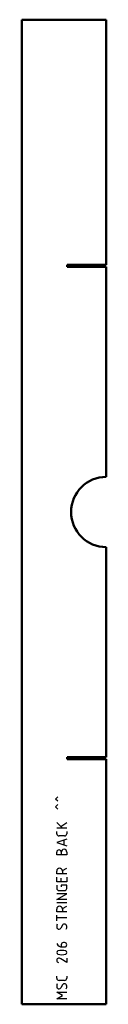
# Model space of a CAD drawing. Header units: millimetres. Extents: x 0 to 84, y 0 to 980.
import ezdxf

# ---------------------------------------------------------------- set-up
doc = ezdxf.new("R2010")
doc.units = ezdxf.units.MM
doc.layers.add('IV_MARK_SURFACE', color=2, linetype='Continuous', lineweight=25)
doc.layers.add('IV_OUTER_PROFILE', color=7, linetype='Continuous', lineweight=50)

msp = doc.modelspace()

# ---------------------------------------------------------------- linework, layer by layer
at = {"layer": 'IV_MARK_SURFACE'}
for p, q in [((33.8, 204.27), (36.02, 206.5)), ((36.02, 202.05), (33.8, 204.27)), ((33.8, 196.5), (36.02, 198.72)), ((36.02, 194.27), (33.8, 196.5)), ((34.91, 180.94), (38.8, 177.05)), ((38.8, 177.05), (44.91, 180.94)), ((38.8, 177.05), (40.46, 175.39)), ((40.46, 175.39), (34.91, 175.39)), ((34.91, 169.83), (34.91, 172.05)), ((42.69, 167.61), (37.13, 167.61)), ((44.91, 175.39), (40.46, 175.39)), ((44.91, 172.05), (44.91, 169.83)), ((44.91, 164.27), (34.91, 160.94)), ((34.91, 160.94), (44.91, 157.61)), ((42.13, 158.72), (42.13, 163.16)), ((34.91, 148.72), (34.91, 151.5)), ((39.35, 148.72), (34.91, 148.72)), ((39.35, 151.5), (39.35, 148.72)), ((44.91, 148.72), (39.35, 148.72)), ((44.91, 151.5), (44.91, 148.72)), ((34.91, 129.83), (34.91, 132.61)), ((40.46, 129.83), (34.91, 129.83)), ((40.46, 133.16), (44.91, 135.39)), ((40.46, 132.61), (40.46, 129.83)), ((44.91, 129.83), (40.46, 129.83)), ((34.91, 122.05), (34.91, 126.5)), ((39.35, 122.05), (34.91, 122.05)), ((34.91, 118.72), (34.91, 115.39)), ((39.35, 122.05), (39.35, 125.39)), ((44.91, 122.05), (39.35, 122.05)), ((44.91, 118.72), (39.35, 118.72)), ((39.35, 118.72), (39.35, 117.05)), ((44.91, 126.5), (44.91, 122.05)), ((44.91, 115.39), (44.91, 118.72)), ((34.91, 104.27), (44.91, 109.83)), ((44.91, 109.83), (34.91, 109.83)), ((37.13, 113.16), (42.69, 113.16)), ((44.91, 104.27), (34.91, 104.27)), ((44.91, 100.94), (34.91, 100.94)), ((34.91, 92.05), (34.91, 94.83)), ((40.46, 92.05), (34.91, 92.05)), ((34.91, 85.94), (34.91, 88.72)), ((40.46, 95.39), (44.91, 97.61)), ((40.46, 94.83), (40.46, 92.05)), ((44.91, 92.05), (40.46, 92.05)), ((44.91, 85.94), (34.91, 85.94)), ((34.91, 83.16), (34.91, 85.94)), ((40.46, 78.72), (38.8, 75.94)), ((39.35, 59.27), (39.35, 57.61)), ((42.69, 61.5), (41.58, 61.5)), ((40.46, 57.05), (42.69, 57.05)), ((44.91, 41.5), (38.8, 45.39)), ((44.91, 45.94), (44.91, 41.5)), ((34.91, 25.94), (34.91, 28.16)), ((42.69, 23.72), (37.13, 23.72)), ((44.91, 28.16), (44.91, 25.94)), ((40.46, 8.72), (34.91, 12.05)), ((34.91, 12.05), (44.91, 12.05)), ((40.46, 19.27), (38.8, 16.5)), ((34.91, 5.39), (40.46, 8.72)), ((44.91, 5.39), (34.91, 5.39))]:
    msp.add_line(p, q, dxfattribs=at)
for centre, radius, start, end in [((37.13, 169.83), 2.22, 180, 270), ((42.69, 169.83), 2.22, 270, 0), ((37.13, 151.5), 2.22, 0, 180), ((42.13, 151.5), 2.78, 0, 180), ((37.69, 132.61), 2.78, 0, 180), ((37.13, 115.39), 2.22, 180, 270), ((42.69, 115.39), 2.22, 270, 0), ((37.69, 94.83), 2.78, 0, 180), ((39.59, 77.61), 4.69, 151.71531, 208.28469), ((42.52, 77.51), 2.39, 2.36847, 149.55905), ((36.9, 77.07), 2.21, 229.62628, 329.29837), ((41.24, 76.9), 3.74, 326.41745, 10.96269), ((40.14, 62.82), 5.77, 204.8942, 273.17829), ((41.58, 59.27), 2.22, 90, 180), ((42.69, 59.27), 2.22, 270, 90), ((36.71, 51.5), 1.8, 112.4119, 247.5881), ((39.91, 39.72), 13.99, 73.86614, 106.13386), ((39.91, 63.27), 13.99, 253.86614, 286.13386), ((43.09, 51.5), 1.81, 293.03732, 66.96268), ((37.23, 43.72), 2.32, 106.40471, 253.59529), ((37.01, 42.95), 3.02, 53.69114, 98.23638), ((39.59, 18.16), 4.69, 151.71531, 208.28469), ((37.13, 25.94), 2.22, 180, 270), ((42.52, 18.07), 2.39, 2.36847, 149.55905), ((42.69, 25.94), 2.22, 270, 0), ((36.9, 17.63), 2.21, 229.62628, 329.29837), ((41.24, 17.45), 3.74, 326.41745, 10.96269)]:
    msp.add_arc(centre, radius, start, end, dxfattribs=at)
at = {"layer": 'IV_OUTER_PROFILE'}
for p, q in [((84.2, 980), (0, 980)), ((0, 980), (0, 0)), ((84.2, 980), (84.2, 736.05)), ((45.2, 736.05), (84.2, 736.05)), ((45.2, 733.95), (45.2, 736.05)), ((84.2, 733.95), (45.2, 733.95)), ((84.2, 733.95), (84.2, 525)), ((84.2, 455), (84.2, 246.05)), ((45.2, 246.05), (84.2, 246.05)), ((45.2, 243.95), (45.2, 246.05)), ((84.2, 243.95), (45.2, 243.95)), ((84.2, 243.95), (84.2, 0)), ((84.2, 0), (0, 0))]:
    msp.add_line(p, q, dxfattribs=at)
msp.add_arc((84.2, 490), 35, 90, 270, dxfattribs=at)

doc.saveas('drawing.dxf')
